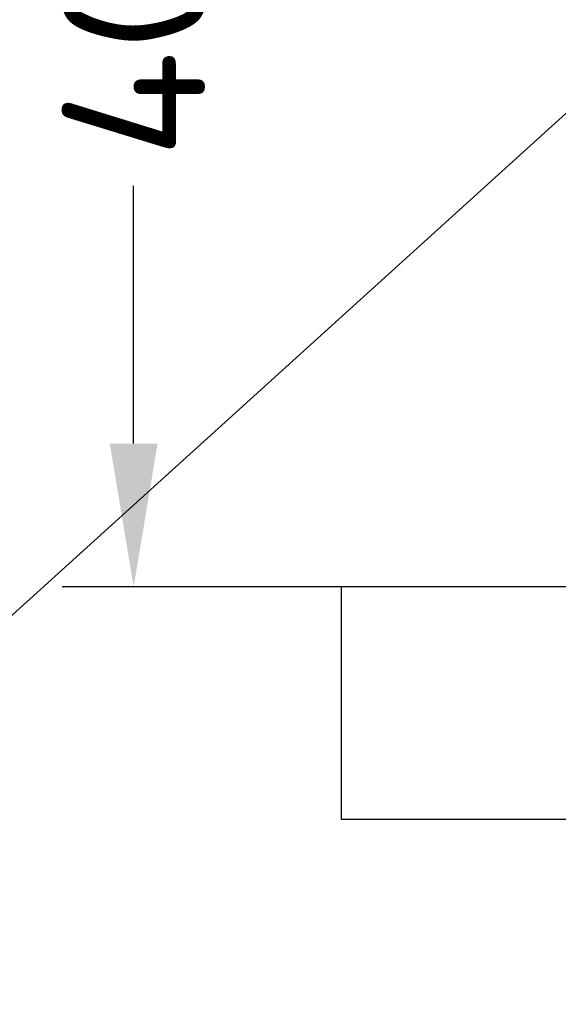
# Model space of a CAD drawing. Extents: x -764262 to 2885205, y 359641 to 616597.
# Tile 26 of 97: x 662104 to 662856, y 428809 to 430183. Entities that reach past the tile are written whole.
import ezdxf

# ---------------------------------------------------------------- set-up
doc = ezdxf.new("R2010")
doc.units = 0
doc.header["$LTSCALE"] = 50
doc.header["$MEASUREMENT"] = 0
doc.layers.get('0').update_dxf_attribs({"linetype": 'CONTINUOUS', "lineweight": 15})
doc.layers.get('DEFPOINTS').update_dxf_attribs({"linetype": 'CONTINUOUS'})
doc.layers.add('gorunus', color=11, linetype='CONTINUOUS')
doc.layers.add('PDF _0', color=7, linetype='CONTINUOUS')
doc.styles.add('Arial straight', font='isocpeur.ttf')
doc.dimstyles.new('M 1_25', dxfattribs={"dimtxt": 200, "dimasz": 200, "dimexe": 100, "dimexo": 300, "dimgap": 50, "dimtad": 0, "dimdec": 0, "dimlfac": 0.25, "dimtxsty": 'Arial straight', "dimcen": 1, "dimdle": 100, "dimadec": 0, "dimazin": 0, "dimtfac": 1, "dimtdec": 0, "dimtmove": 0, "dimatfit": 3, "dimldrblk": 'DOTSMALL', "dimfxl": 5, "dimarcsym": 0})

# ---------------------------------------------------------------- blocks, each defined once
blk = doc.blocks.new('*D680')
at = {"color": 0, "lineweight": -2, "transparency": 16777216}
for p, q in [((662619.9, 431011.6), (662163.1, 431011.6)), ((662263.1, 430811.6), (662263.1, 430451.6)), ((662263.1, 429591.6), (662263.1, 429951.6)), ((662576.7, 429391.6), (662163.1, 429391.6))]:
    blk.add_line(p, q, dxfattribs=at)
at = {"color": 0, "transparency": 16777216}
for points in [[(662229.8, 430811.6), (662296.5, 430811.6), (662263.1, 431011.6)], [(662229.8, 429591.6), (662296.5, 429591.6), (662263.1, 429391.6)]]:
    blk.add_solid(points, dxfattribs=at)
at = {"layer": 'DEFPOINTS', "color": 0, "transparency": 16777216}
for p in [(662263.1, 431011.6), (662919.9, 431011.6), (662876.7, 429391.6)]:
    blk.add_point(p, dxfattribs=at)
at = {"color": 0, "transparency": 16777216, "insert": (662263.1, 430201.6), "char_height": 200, "attachment_point": 5, "rotation": 90, "style": 'Arial straight'}
blk.add_mtext('400', dxfattribs=at)
blk = doc.blocks.new('_DotSmall')
at = {"color": 0, "linetype": 'ByBlock', "const_width": 0.5}
blk.add_lwpolyline([(-0.0625, 0, 1), (0.0625, 0, 1)], format="xyb", close=True, dxfattribs=at)

msp = doc.modelspace()

# ---------------------------------------------------------------- linework, layer by layer
at = {"layer": 'gorunus', "color": 0}
for p, q in [((664172.668, 429391.617), (662552.668, 429391.617)), ((662552.668, 429391.617), (662552.668, 429067.617)), ((662552.668, 429067.617), (669296.928, 429067.617))]:
    msp.add_line(p, q, dxfattribs=at)
at = {"layer": 'PDF _0', "color": 7, "lineweight": 13}
msp.add_line((663008.293, 430180.969), (661493.239, 428809.037), dxfattribs=at)

# ---------------------------------------------------------------- dimensions: what is measured, and where the dimension line sits
dim = msp.add_linear_dim(base=(662263.136, 431011.617), p1=(662876.668, 429391.617), p2=(662919.928, 431011.617), angle=90, text='400', dimstyle='M 1_25')
dim.commit()
dim.dimension.update_dxf_attribs({"geometry": '*D680', "text_midpoint": (662263.136, 430201.617)})

doc.saveas('drawing.dxf')
